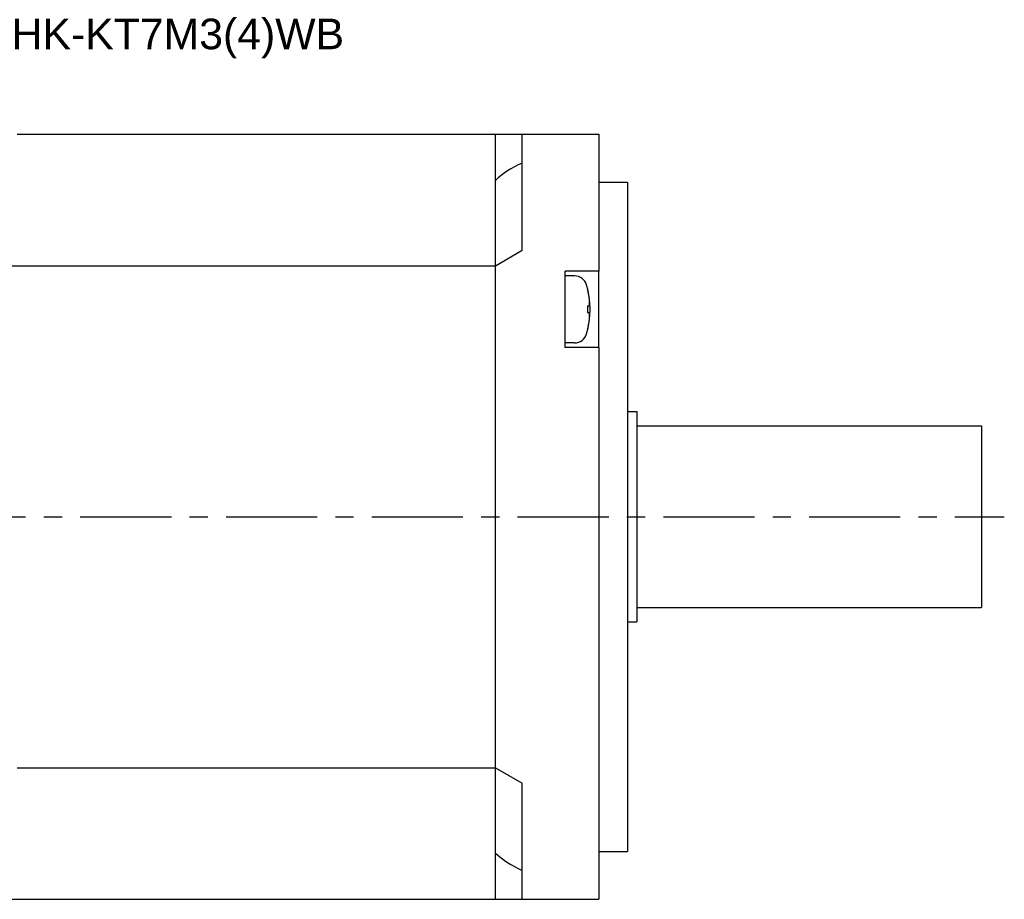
# Model space of a CAD drawing. Header units: millimetres. Extents: x 67 to 549, y 276 to 388.
# Tile 3 of 4: x 277 to 380, y 296 to 388. Entities that reach past the tile are written whole.
import ezdxf

# ---------------------------------------------------------------- set-up
doc = ezdxf.new("R2010")
doc.units = ezdxf.units.MM
doc.linetypes.add('CENTER', pattern=[50.8, 31.75, -6.35, 6.35, -6.35])
doc.layers.add('CTR', color=2, linetype='CENTER')
doc.layers.add('TEXT', color=5, linetype='Continuous')
doc.styles.get("Standard").update_dxf_attribs({"font": 'arial.ttf'})

msp = doc.modelspace()

# ---------------------------------------------------------------- linework, layer by layer
for p, q in [((277.1, 376), (337.9, 376)), ((327.1, 296), (327.1, 376)), ((329.9, 363.87), (329.9, 376)), ((337.9, 376), (337.9, 361.68)), ((337.9, 371), (340.9, 371)), ((340.9, 371), (340.9, 301)), ((327.1, 362.25), (329.9, 363.87)), ((227.1, 362.25), (327.1, 362.25)), ((337.9, 361.68), (334.4, 361.68)), ((334.4, 353.68), (334.4, 361.68)), ((337.9, 353.68), (337.9, 361.68)), ((335.38, 361.18), (334.4, 361.18)), ((336.76, 359.7), (336.76, 359.73)), ((336.76, 358.05), (336.9, 358.05)), ((336.76, 357.31), (336.76, 358.05)), ((336.9, 357.31), (336.76, 357.31)), ((336.76, 355.63), (336.76, 355.67)), ((335.38, 354.18), (334.4, 354.18)), ((337.9, 353.68), (334.4, 353.68)), ((337.9, 353.68), (337.9, 296)), ((340.9, 347), (341.9, 347)), ((341.9, 347), (341.9, 325)), ((341.9, 345.5), (377.9, 345.5)), ((377.9, 345.5), (377.9, 326.5)), ((341.9, 326.5), (377.9, 326.5)), ((340.9, 325), (341.9, 325)), ((277.1, 309.75), (327.1, 309.75)), ((327.1, 309.75), (329.9, 308.13)), ((329.9, 296), (329.9, 308.13)), ((337.9, 301), (340.9, 301)), ((227.1, 296), (337.9, 296))]:
    msp.add_line(p, q)
for centre, radius, start, end in [((335.38, 359.88), 1.3, 16.6015, 90), ((328, 357.68), 9, 343.3985, 16.6015), ((328, 357.68), 8.99, 8.1606, 12.9574), ((328, 357.68), 8.99, 347.0426, 351.8394), ((335.38, 355.48), 1.3, 270, 343.3985)]:
    msp.add_arc(centre, radius, start, end)
for centre, start_param, end_param in [((336.75, 367.82), 2.224573, 2.600008), ((336.75, 304.18), -2.600008, -2.224573)]:
    msp.add_ellipse(centre, major_axis=(11.26, 0), ratio=0.57735, start_param=start_param, end_param=end_param)
for points, knots in [([(336.95, 358.39), (336.94, 358.4), (336.94, 358.41), (336.94, 358.43), (336.94, 358.44), (336.94, 358.45), (336.94, 358.46), (336.94, 358.46), (336.94, 358.47), (336.94, 358.47), (336.94, 358.47), (336.94, 358.48), (336.94, 358.5), (336.94, 358.52), (336.94, 358.54), (336.94, 358.56), (336.94, 358.57), (336.94, 358.57), (336.94, 358.57), (336.94, 358.58), (336.94, 358.58), (336.94, 358.59), (336.93, 358.6), (336.93, 358.61), (336.93, 358.62), (336.93, 358.63), (336.93, 358.64), (336.93, 358.65), (336.93, 358.65), (336.93, 358.65), (336.93, 358.66), (336.93, 358.66), (336.93, 358.66), (336.93, 358.67), (336.93, 358.68), (336.93, 358.69), (336.93, 358.7), (336.93, 358.72), (336.92, 358.73), (336.92, 358.75), (336.92, 358.75), (336.92, 358.76), (336.92, 358.76), (336.92, 358.77), (336.92, 358.77), (336.92, 358.78), (336.92, 358.79), (336.92, 358.8), (336.92, 358.82), (336.92, 358.83), (336.92, 358.83), (336.91, 358.84), (336.91, 358.84), (336.91, 358.84), (336.91, 358.85), (336.91, 358.85), (336.91, 358.86), (336.91, 358.88), (336.91, 358.9), (336.91, 358.92), (336.9, 358.95), (336.9, 358.96)], [0, 0, 0, 0, 0.0625, 0.09375, 0.125, 0.140625, 0.15625, 0.164062, 0.167969, 0.171875, 0.179688, 0.1875, 0.21875, 0.25, 0.28125, 0.3125, 0.320312, 0.328125, 0.332031, 0.335938, 0.34375, 0.359375, 0.375, 0.40625, 0.4375, 0.453125, 0.46875, 0.484375, 0.492188, 0.496094, 0.5, 0.503906, 0.507812, 0.515625, 0.53125, 0.546875, 0.5625, 0.59375, 0.625, 0.640625, 0.65625, 0.664062, 0.667969, 0.671875, 0.679688, 0.6875, 0.71875, 0.75, 0.78125, 0.796875, 0.8125, 0.820312, 0.828125, 0.832031, 0.835938, 0.84375, 0.859375, 0.875, 0.90625, 0.9375, 1, 1, 1, 1]), ([(336.9, 358.05), (336.9, 358.06), (336.9, 358.07), (336.91, 358.08), (336.91, 358.09), (336.91, 358.1), (336.91, 358.1), (336.91, 358.1), (336.91, 358.11), (336.91, 358.12), (336.92, 358.13), (336.92, 358.14), (336.92, 358.15), (336.92, 358.16), (336.92, 358.16), (336.92, 358.17), (336.92, 358.17), (336.92, 358.18), (336.92, 358.18), (336.93, 358.19), (336.93, 358.2), (336.93, 358.2), (336.93, 358.21), (336.93, 358.21), (336.93, 358.21), (336.93, 358.22), (336.93, 358.22), (336.93, 358.23), (336.93, 358.24), (336.93, 358.25), (336.93, 358.26), (336.94, 358.27), (336.94, 358.27), (336.94, 358.27), (336.94, 358.28), (336.94, 358.29), (336.94, 358.29), (336.94, 358.3), (336.94, 358.31), (336.94, 358.32), (336.94, 358.32), (336.94, 358.32), (336.94, 358.33), (336.94, 358.34), (336.94, 358.35), (336.94, 358.36), (336.94, 358.38), (336.95, 358.39)], [0, 0, 0, 0, 0.0625, 0.125, 0.140625, 0.15625, 0.164062, 0.171875, 0.1875, 0.21875, 0.25, 0.28125, 0.3125, 0.328125, 0.335938, 0.34375, 0.359375, 0.375, 0.40625, 0.4375, 0.46875, 0.484375, 0.492188, 0.5, 0.507812, 0.515625, 0.53125, 0.5625, 0.59375, 0.625, 0.640625, 0.65625, 0.664062, 0.671875, 0.6875, 0.71875, 0.75, 0.78125, 0.8125, 0.828125, 0.835938, 0.84375, 0.859375, 0.875, 0.90625, 0.9375, 1, 1, 1, 1]), ([(336.95, 356.98), (336.94, 356.99), (336.94, 357), (336.94, 357.01), (336.94, 357.02), (336.94, 357.03), (336.94, 357.03), (336.94, 357.03), (336.94, 357.04), (336.94, 357.05), (336.94, 357.06), (336.94, 357.07), (336.94, 357.08), (336.94, 357.09), (336.94, 357.09), (336.94, 357.09), (336.94, 357.1), (336.93, 357.1), (336.93, 357.11), (336.93, 357.12), (336.93, 357.13), (336.93, 357.13), (336.93, 357.14), (336.93, 357.14), (336.93, 357.14), (336.93, 357.14), (336.93, 357.15), (336.93, 357.16), (336.93, 357.17), (336.92, 357.18), (336.92, 357.19), (336.92, 357.2), (336.92, 357.2), (336.92, 357.2), (336.92, 357.21), (336.92, 357.21), (336.92, 357.22), (336.92, 357.23), (336.92, 357.24), (336.91, 357.24), (336.91, 357.25), (336.91, 357.25), (336.91, 357.26), (336.91, 357.27), (336.91, 357.28), (336.91, 357.29), (336.9, 357.31), (336.9, 357.31)], [0, 0, 0, 0, 0.0625, 0.125, 0.140625, 0.15625, 0.164062, 0.171875, 0.1875, 0.21875, 0.25, 0.28125, 0.3125, 0.328125, 0.335938, 0.34375, 0.359375, 0.375, 0.40625, 0.4375, 0.46875, 0.484375, 0.492188, 0.5, 0.507812, 0.515625, 0.53125, 0.5625, 0.59375, 0.625, 0.640625, 0.65625, 0.664062, 0.671875, 0.6875, 0.71875, 0.75, 0.78125, 0.8125, 0.828125, 0.835938, 0.84375, 0.859375, 0.875, 0.90625, 0.9375, 1, 1, 1, 1]), ([(336.9, 356.41), (336.9, 356.42), (336.9, 356.43), (336.91, 356.45), (336.91, 356.47), (336.91, 356.48), (336.91, 356.48), (336.91, 356.49), (336.91, 356.49), (336.91, 356.49), (336.91, 356.5), (336.91, 356.51), (336.91, 356.52), (336.92, 356.54), (336.92, 356.56), (336.92, 356.58), (336.92, 356.59), (336.92, 356.59), (336.92, 356.6), (336.92, 356.6), (336.92, 356.6), (336.92, 356.61), (336.92, 356.62), (336.92, 356.63), (336.93, 356.64), (336.93, 356.65), (336.93, 356.66), (336.93, 356.67), (336.93, 356.67), (336.93, 356.68), (336.93, 356.68), (336.93, 356.68), (336.93, 356.68), (336.93, 356.69), (336.93, 356.7), (336.93, 356.71), (336.93, 356.72), (336.93, 356.74), (336.93, 356.75), (336.93, 356.77), (336.94, 356.78), (336.94, 356.78), (336.94, 356.79), (336.94, 356.79), (336.94, 356.79), (336.94, 356.8), (336.94, 356.81), (336.94, 356.83), (336.94, 356.84), (336.94, 356.85), (336.94, 356.85), (336.94, 356.86), (336.94, 356.86), (336.94, 356.87), (336.94, 356.87), (336.94, 356.88), (336.94, 356.88), (336.94, 356.9), (336.94, 356.92), (336.94, 356.95), (336.94, 356.97), (336.95, 356.98)], [0, 0, 0, 0, 0.0625, 0.09375, 0.125, 0.140625, 0.15625, 0.164062, 0.167969, 0.171875, 0.179688, 0.1875, 0.21875, 0.25, 0.28125, 0.3125, 0.320312, 0.328125, 0.332031, 0.335938, 0.34375, 0.359375, 0.375, 0.40625, 0.4375, 0.453125, 0.46875, 0.484375, 0.492188, 0.496094, 0.5, 0.503906, 0.507812, 0.515625, 0.53125, 0.546875, 0.5625, 0.59375, 0.625, 0.640625, 0.65625, 0.664062, 0.667969, 0.671875, 0.679688, 0.6875, 0.71875, 0.75, 0.78125, 0.796875, 0.8125, 0.820312, 0.828125, 0.832031, 0.835938, 0.84375, 0.859375, 0.875, 0.90625, 0.9375, 1, 1, 1, 1])]:
    msp.add_open_spline(points, degree=3, knots=knots)
at = {"layer": 'CTR', "ltscale": 0.3}
msp.add_line((207.5, 336), (380.3, 336), dxfattribs=at)

# ---------------------------------------------------------------- texts
at = {"layer": 'TEXT', "insert": (293.9, 386), "char_height": 3.2, "attachment_point": 5}
msp.add_mtext_dynamic_manual_height_columns('\\A1;HK-KT7M3(4)WB', width=39.75, gutter_width=12.5, heights=[0], dxfattribs=at)

doc.saveas('drawing.dxf')
